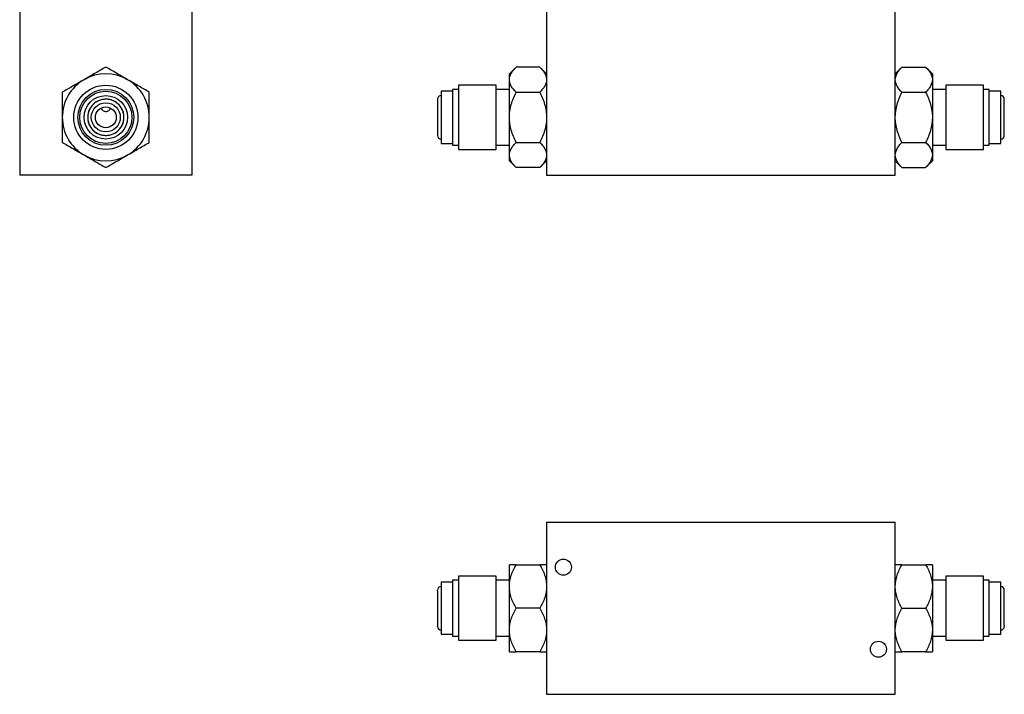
# Model space of a CAD drawing. Header units: inches. Extents: x 5.6 to 25.3, y 3.2 to 17.5.
# Tile 1 of 5: x 5.6 to 14.1, y 3.2 to 9. Entities that reach past the tile are written whole.
import ezdxf

# ---------------------------------------------------------------- set-up
doc = ezdxf.new("R2010")
doc.units = ezdxf.units.IN
doc.header["$LTSCALE"] = 2
doc.header["$MEASUREMENT"] = 0

msp = doc.modelspace()

# ---------------------------------------------------------------- linework, layer by layer
at = {"color": 7, "linetype": 'Continuous', "lineweight": 25}
for p, q in [((5.5736, 9.1649), (5.5736, 7.6799)), ((7.0586, 9.1649), (7.0586, 7.6799)), ((10.1154, 9.1649), (10.1154, 7.6799)), ((13.1214, 7.6799), (13.1214, 9.1649)), ((9.8534, 8.6129), (9.7954, 8.5549)), ((10.0574, 8.6129), (9.8534, 8.6129)), ((10.1154, 8.5549), (10.0574, 8.6129)), ((13.1794, 8.6129), (13.1214, 8.5549)), ((13.1794, 8.6129), (13.3834, 8.6129)), ((13.4414, 8.5549), (13.3834, 8.6129)), ((9.7954, 8.5046), (9.7954, 8.5549)), ((9.7954, 8.1799), (9.7954, 8.5046)), ((13.4414, 8.5549), (13.4414, 8.5046)), ((13.4414, 8.5046), (13.4414, 8.1799)), ((9.3054, 8.4049), (9.2064, 8.4049)), ((9.2064, 8.4049), (9.2064, 8.0674)), ((9.3554, 8.4209), (9.3054, 8.4209)), ((9.3054, 8.4209), (9.3054, 8.0594)), ((9.6804, 8.4568), (9.3554, 8.4568)), ((9.3554, 8.4568), (9.3554, 8.0414)), ((9.6804, 8.0414), (9.6804, 8.4568)), ((9.7954, 8.4209), (9.6804, 8.4209)), ((13.5564, 8.4209), (13.4414, 8.4209)), ((13.8814, 8.4568), (13.5564, 8.4568)), ((13.5564, 8.4568), (13.5564, 7.903)), ((13.8814, 7.903), (13.8814, 8.4568)), ((13.9314, 8.4209), (13.8814, 8.4209)), ((13.9314, 7.9389), (13.9314, 8.4209)), ((14.0304, 8.4049), (13.9314, 8.4049)), ((14.0304, 7.9549), (14.0304, 8.4049)), ((9.8534, 8.3964), (10.0574, 8.3964)), ((13.1794, 8.3964), (13.3834, 8.3964)), ((9.7954, 7.8551), (9.7954, 8.1799)), ((13.4414, 8.1799), (13.4414, 7.8551)), ((9.2064, 8.0674), (9.2064, 7.9549)), ((9.3054, 8.0594), (9.3054, 7.9389)), ((9.3554, 8.0414), (9.3554, 7.903)), ((9.6804, 7.903), (9.6804, 8.0414)), ((9.2064, 7.9549), (9.3054, 7.9549)), ((9.3054, 7.9389), (9.3554, 7.9389)), ((9.3554, 7.903), (9.6804, 7.903)), ((9.6804, 7.9389), (9.7954, 7.9389)), ((9.8534, 7.9634), (10.0574, 7.9634)), ((13.1794, 7.9634), (13.3834, 7.9634)), ((13.4414, 7.9389), (13.5564, 7.9389)), ((13.5564, 7.903), (13.8814, 7.903)), ((13.8814, 7.9389), (13.9314, 7.9389)), ((13.9314, 7.9549), (14.0304, 7.9549)), ((9.7954, 7.8049), (9.7954, 7.8551)), ((13.4414, 7.8551), (13.4414, 7.8049)), ((9.7954, 7.8049), (9.8534, 7.7469)), ((10.0574, 7.7469), (9.8534, 7.7469)), ((10.0574, 7.7469), (10.1154, 7.8049)), ((13.1214, 7.8049), (13.1794, 7.7469)), ((13.1794, 7.7469), (13.3834, 7.7469)), ((13.3834, 7.7469), (13.4414, 7.8049)), ((7.0586, 7.6799), (5.5736, 7.6799)), ((10.1154, 7.6799), (13.1214, 7.6799)), ((10.1154, 4.6886), (13.1214, 4.6886)), ((10.1154, 4.6886), (10.1154, 3.2036)), ((13.1214, 3.2036), (13.1214, 4.6886)), ((9.7954, 4.1336), (9.7954, 4.3211)), ((9.8534, 4.3211), (10.0574, 4.3211)), ((13.1794, 4.3211), (13.3834, 4.3211)), ((13.4414, 4.3211), (13.4414, 4.1336)), ((9.3054, 4.1711), (9.2064, 4.1711)), ((9.2064, 4.1711), (9.2064, 4.1409)), ((9.3554, 4.1871), (9.3054, 4.1871)), ((9.3054, 4.1871), (9.3054, 4.1548)), ((9.6804, 4.223), (9.3554, 4.223)), ((9.3554, 4.223), (9.3554, 4.1859)), ((9.3554, 4.1859), (9.3554, 3.6692)), ((9.6804, 4.1859), (9.6804, 4.223)), ((9.7954, 4.1871), (9.6804, 4.1871)), ((9.6804, 3.6692), (9.6804, 4.1859)), ((13.5564, 4.1871), (13.4414, 4.1871)), ((13.8814, 4.223), (13.5564, 4.223)), ((13.5564, 4.223), (13.5564, 3.7063)), ((13.8814, 3.7063), (13.8814, 4.223)), ((13.9314, 4.1871), (13.8814, 4.1871)), ((13.9314, 3.7374), (13.9314, 4.1871)), ((14.0304, 4.1711), (13.9314, 4.1711)), ((14.0304, 3.7512), (14.0304, 4.1711)), ((9.2064, 4.1409), (9.2064, 3.7211)), ((9.3054, 4.1548), (9.3054, 3.7051)), ((9.7954, 3.7586), (9.7954, 4.1336)), ((13.4414, 4.1336), (13.4414, 3.7586)), ((10.0574, 3.9461), (9.8534, 3.9461)), ((13.1794, 3.9461), (13.3834, 3.9461)), ((9.7954, 3.5711), (9.7954, 3.7586)), ((13.4414, 3.7586), (13.4414, 3.5711)), ((13.9314, 3.7051), (13.9314, 3.7374)), ((14.0304, 3.7211), (14.0304, 3.7512)), ((9.2064, 3.7211), (9.3054, 3.7211)), ((9.3054, 3.7051), (9.3554, 3.7051)), ((9.3554, 3.6692), (9.6804, 3.6692)), ((9.6804, 3.7051), (9.7954, 3.7051)), ((13.4414, 3.7051), (13.5564, 3.7051)), ((13.5564, 3.7063), (13.5564, 3.6692)), ((13.5564, 3.6692), (13.8814, 3.6692)), ((13.8814, 3.6692), (13.8814, 3.7063)), ((13.8814, 3.7051), (13.9314, 3.7051)), ((13.9314, 3.7211), (14.0304, 3.7211)), ((10.0574, 3.5711), (9.8534, 3.5711)), ((13.3834, 3.5711), (13.1794, 3.5711)), ((10.1154, 3.2036), (13.1214, 3.2036))]:
    msp.add_line(p, q, dxfattribs=at)
at = {"color": 7, "linetype": 'Continuous', "lineweight": 25, "flags": 128}
for points in [[(9.1768, 4.0927), (9.176, 4.096), (9.1754, 4.1021)], [(14.0599, 3.7995), (14.0608, 3.7961), (14.0614, 3.7901)]]:
    msp.add_lwpolyline(points, dxfattribs=at)
at = {"color": 7, "linetype": 'Continuous', "lineweight": 25}
for centre, radius in [((6.3161, 8.1799), 0.2769), ((6.3161, 8.1799), 0.241), ((6.3161, 8.1799), 0.225), ((6.3161, 8.1799), 0.1875), ((6.3161, 8.1799), 0.125), ((6.3161, 8.1799), 0.09), ((10.2604, 4.3001), 0.0693), ((12.9764, 3.5922), 0.0693)]:
    msp.add_circle(centre, radius, dxfattribs=at)
for centre, radius, start, end in [((6.3161, 8.1799), 0.375, 120, 180), ((6.3161, 8.1799), 0.375, 60, 120), ((6.3161, 8.1799), 0.375, 0, 60), ((9.2064, 8.3364), 0.031, 90, 180), ((14.0304, 8.3364), 0.031, 0, 90), ((6.3161, 8.1799), 0.375, 180, 240), ((6.3161, 8.1799), 0.375, 300, 0), ((9.2064, 8.0234), 0.031, 180, 270), ((14.0304, 8.0234), 0.031, 270, 0), ((6.3161, 8.1799), 0.375, 240, 300), ((9.2064, 4.1026), 0.031, 90, 180), ((14.0304, 4.1026), 0.031, 0, 90), ((9.2064, 3.7896), 0.031, 180, 270), ((14.0304, 3.7896), 0.031, 270, 0)]:
    msp.add_arc(centre, radius, start, end, dxfattribs=at)
for points, knots in [([(6.3161, 8.6129), (6.2867, 8.5959), (6.2567, 8.5786), (6.21, 8.5516), (6.1941, 8.5425), (6.1618, 8.5238), (6.1452, 8.5142), (6.1286, 8.5046)], [0, 0, 0, 0, 0.5, 0.5, 0.75, 0.75, 1, 1, 1, 1]), ([(6.5036, 8.5046), (6.4707, 8.5236), (6.4386, 8.5421), (6.3916, 8.5693), (6.376, 8.5783), (6.3457, 8.5958), (6.3308, 8.6044), (6.3161, 8.6129)], [0, 0, 0, 0, 0.5, 0.5, 0.75, 0.75, 1, 1, 1, 1]), ([(9.7954, 8.5046), (9.7954, 8.5236), (9.8012, 8.5421), (9.8167, 8.5693), (9.823, 8.5783), (9.8371, 8.5958), (9.8449, 8.6044), (9.8534, 8.6129)], [0, 0, 0, 0, 0.5, 0.5, 0.75, 0.75, 1, 1, 1, 1]), ([(10.0574, 8.6129), (10.0743, 8.5959), (10.0887, 8.5786), (10.1042, 8.5516), (10.1083, 8.5425), (10.1139, 8.5238), (10.1154, 8.5142), (10.1154, 8.5046)], [0, 0, 0, 0, 0.5, 0.5, 0.75, 0.75, 1, 1, 1, 1]), ([(13.1214, 8.5046), (13.1214, 8.5236), (13.1272, 8.5421), (13.1427, 8.5693), (13.149, 8.5783), (13.1631, 8.5958), (13.1709, 8.6044), (13.1794, 8.6129)], [0, 0, 0, 0, 0.5, 0.5, 0.75, 0.75, 1, 1, 1, 1]), ([(13.3834, 8.6129), (13.4003, 8.5959), (13.4147, 8.5786), (13.4302, 8.5516), (13.4343, 8.5425), (13.4399, 8.5238), (13.4414, 8.5142), (13.4414, 8.5046)], [0, 0, 0, 0, 0.5, 0.5, 0.75, 0.75, 1, 1, 1, 1]), ([(6.1286, 8.5046), (6.0957, 8.4856), (6.0636, 8.4671), (6.0166, 8.44), (6.001, 8.431), (5.9707, 8.4134), (5.9558, 8.4048), (5.9411, 8.3964)], [0, 0, 0, 0, 0.5, 0.5, 0.75, 0.75, 1, 1, 1, 1]), ([(6.6911, 8.3964), (6.6617, 8.4133), (6.6317, 8.4307), (6.585, 8.4577), (6.5691, 8.4668), (6.5368, 8.4855), (6.5202, 8.4951), (6.5036, 8.5046)], [0, 0, 0, 0, 0.5, 0.5, 0.75, 0.75, 1, 1, 1, 1]), ([(9.8534, 8.3964), (9.8364, 8.4133), (9.822, 8.4307), (9.8066, 8.4577), (9.8025, 8.4668), (9.7969, 8.4855), (9.7954, 8.4951), (9.7954, 8.5046)], [0, 0, 0, 0, 0.5, 0.5, 0.75, 0.75, 1, 1, 1, 1]), ([(10.1154, 8.5046), (10.1154, 8.4856), (10.1095, 8.4671), (10.0941, 8.44), (10.0878, 8.431), (10.0737, 8.4134), (10.0658, 8.4048), (10.0574, 8.3964)], [0, 0, 0, 0, 0.5, 0.5, 0.75, 0.75, 1, 1, 1, 1]), ([(13.1794, 8.3964), (13.1624, 8.4133), (13.148, 8.4307), (13.1326, 8.4577), (13.1285, 8.4668), (13.1229, 8.4855), (13.1214, 8.4951), (13.1214, 8.5046)], [0, 0, 0, 0, 0.5, 0.5, 0.75, 0.75, 1, 1, 1, 1]), ([(13.4414, 8.5046), (13.4414, 8.4856), (13.4355, 8.4671), (13.4201, 8.44), (13.4138, 8.431), (13.3997, 8.4134), (13.3918, 8.4048), (13.3834, 8.3964)], [0, 0, 0, 0, 0.5, 0.5, 0.75, 0.75, 1, 1, 1, 1]), ([(5.9411, 8.3964), (5.9411, 8.3624), (5.9411, 8.3278), (5.9411, 8.2738), (5.9411, 8.2556), (5.9411, 8.2182), (5.9411, 8.199), (5.9411, 8.1799)], [0, 0, 0, 0, 0.5, 0.5, 0.75, 0.75, 1, 1, 1, 1]), ([(6.4516, 8.1016), (6.4309, 8.0657), (6.3967, 8.0394), (6.3165, 8.018), (6.2738, 8.0236), (6.2019, 8.0651), (6.1757, 8.0993), (6.1542, 8.1795), (6.1598, 8.2222), (6.2013, 8.2941), (6.2355, 8.3203), (6.3157, 8.3418), (6.3584, 8.3362), (6.4303, 8.2947), (6.4565, 8.2605), (6.478, 8.1803), (6.4724, 8.1376), (6.4516, 8.1016)], [0, 0, 0, 0, 0.125, 0.125, 0.25, 0.25, 0.375, 0.375, 0.5, 0.5, 0.625, 0.625, 0.75, 0.75, 0.875, 0.875, 1, 1, 1, 1]), ([(6.4512, 8.1019), (6.4463, 8.0934), (6.4349, 8.0773), (6.4131, 8.0564), (6.3868, 8.0396), (6.3568, 8.0281), (6.325, 8.023), (6.2939, 8.0245), (6.2645, 8.0316), (6.2377, 8.044), (6.2135, 8.061), (6.1926, 8.0829), (6.1758, 8.1092), (6.1643, 8.1392), (6.1593, 8.1709), (6.1607, 8.2021), (6.1679, 8.2315), (6.1802, 8.2583), (6.1973, 8.2824), (6.2191, 8.3033), (6.2454, 8.3202), (6.2754, 8.3316), (6.3072, 8.3367), (6.3383, 8.3353), (6.3677, 8.3281), (6.3945, 8.3158), (6.4187, 8.2987), (6.4396, 8.2768), (6.4564, 8.2506), (6.4679, 8.2205), (6.4729, 8.1888), (6.4715, 8.1576), (6.4643, 8.1282), (6.4561, 8.1104), (6.4512, 8.1019)], [0, 0, 0, 0, 0.029997, 0.060005, 0.092161, 0.125, 0.157838, 0.189994, 0.219986, 0.25, 0.279992, 0.310005, 0.342161, 0.375, 0.407838, 0.439994, 0.469986, 0.5, 0.529992, 0.560005, 0.592161, 0.625, 0.657838, 0.689994, 0.719986, 0.75, 0.779992, 0.810005, 0.842161, 0.875, 0.907838, 0.939994, 0.969992, 1, 1, 1, 1]), ([(6.6911, 8.1799), (6.6911, 8.2179), (6.6911, 8.2549), (6.6911, 8.3092), (6.6911, 8.3272), (6.6911, 8.3622), (6.6911, 8.3794), (6.6911, 8.3964)], [0, 0, 0, 0, 0.5, 0.5, 0.75, 0.75, 1, 1, 1, 1]), ([(9.1754, 8.3357), (9.1754, 8.3357), (9.1754, 8.3355), (9.1754, 8.3285), (9.1754, 8.3162), (9.1754, 8.2991), (9.1754, 8.2771), (9.1754, 8.2508), (9.1754, 8.2207), (9.1754, 8.1888), (9.1754, 8.1576), (9.1754, 8.128), (9.1754, 8.1104), (9.1754, 8.1016)], [0, 0, 0, 0, 0.070032, 0.160068, 0.250039, 0.340075, 0.430046, 0.52651, 0.62502, 0.72353, 0.819994, 0.910013, 1, 1, 1, 1]), ([(9.7954, 8.1799), (9.7954, 8.2179), (9.8012, 8.2549), (9.8167, 8.3092), (9.823, 8.3272), (9.8371, 8.3622), (9.8449, 8.3794), (9.8534, 8.3964)], [0, 0, 0, 0, 0.5, 0.5, 0.75, 0.75, 1, 1, 1, 1]), ([(10.0574, 8.3964), (10.0743, 8.3624), (10.0887, 8.3278), (10.1042, 8.2738), (10.1083, 8.2556), (10.1139, 8.2182), (10.1154, 8.199), (10.1154, 8.1799)], [0, 0, 0, 0, 0.5, 0.5, 0.75, 0.75, 1, 1, 1, 1]), ([(13.1214, 8.1799), (13.1214, 8.2179), (13.1272, 8.2549), (13.1427, 8.3092), (13.149, 8.3272), (13.1631, 8.3622), (13.1709, 8.3794), (13.1794, 8.3964)], [0, 0, 0, 0, 0.5, 0.5, 0.75, 0.75, 1, 1, 1, 1]), ([(13.3834, 8.3964), (13.4003, 8.3624), (13.4147, 8.3278), (13.4302, 8.2738), (13.4343, 8.2556), (13.4399, 8.2182), (13.4414, 8.199), (13.4414, 8.1799)], [0, 0, 0, 0, 0.5, 0.5, 0.75, 0.75, 1, 1, 1, 1]), ([(14.0614, 8.024), (14.0614, 8.0241), (14.0614, 8.0242), (14.0614, 8.0313), (14.0614, 8.0435), (14.0614, 8.0607), (14.0614, 8.0826), (14.0614, 8.109), (14.0614, 8.1391), (14.0614, 8.1709), (14.0614, 8.2022), (14.0614, 8.2317), (14.0614, 8.2586), (14.0614, 8.2828), (14.0614, 8.3037), (14.0614, 8.3207), (14.0614, 8.3318), (14.0614, 8.3368), (14.0614, 8.3359), (14.0614, 8.3357)], [0, 0, 0, 0, 0.046691, 0.106717, 0.166702, 0.226728, 0.286713, 0.351025, 0.416702, 0.482379, 0.546691, 0.606717, 0.666702, 0.726728, 0.786713, 0.851025, 0.916702, 0.982379, 1, 1, 1, 1]), ([(6.2756, 8.2583), (6.2756, 8.2582), (6.2764, 8.2559), (6.2789, 8.252), (6.2834, 8.2448), (6.2905, 8.2372), (6.302, 8.2312), (6.3162, 8.2293), (6.3303, 8.2312), (6.3419, 8.2373), (6.3503, 8.2469), (6.3553, 8.2544), (6.357, 8.2592), (6.3571, 8.2597)], [0, 0, 0, 0, 0.001017, 0.07147, 0.135766, 0.247402, 0.368957, 0.493732, 0.618314, 0.739744, 0.852095, 0.98681, 1, 1, 1, 1]), ([(5.9411, 8.1799), (5.9411, 8.1419), (5.9411, 8.1049), (5.9411, 8.0505), (5.9411, 8.0326), (5.9411, 7.9975), (5.9411, 7.9803), (5.9411, 7.9634)], [0, 0, 0, 0, 0.5, 0.5, 0.75, 0.75, 1, 1, 1, 1]), ([(6.6911, 7.9634), (6.6911, 7.9973), (6.6911, 8.032), (6.6911, 8.0859), (6.6911, 8.1042), (6.6911, 8.1415), (6.6911, 8.1607), (6.6911, 8.1799)], [0, 0, 0, 0, 0.5, 0.5, 0.75, 0.75, 1, 1, 1, 1]), ([(9.8534, 7.9634), (9.8364, 7.9973), (9.822, 8.032), (9.8066, 8.0859), (9.8025, 8.1042), (9.7969, 8.1415), (9.7954, 8.1607), (9.7954, 8.1799)], [0, 0, 0, 0, 0.5, 0.5, 0.75, 0.75, 1, 1, 1, 1]), ([(10.1154, 8.1799), (10.1154, 8.1419), (10.1095, 8.1049), (10.0941, 8.0505), (10.0878, 8.0326), (10.0737, 7.9975), (10.0658, 7.9803), (10.0574, 7.9634)], [0, 0, 0, 0, 0.5, 0.5, 0.75, 0.75, 1, 1, 1, 1]), ([(13.1794, 7.9634), (13.1624, 7.9973), (13.148, 8.032), (13.1326, 8.0859), (13.1285, 8.1042), (13.1229, 8.1415), (13.1214, 8.1607), (13.1214, 8.1799)], [0, 0, 0, 0, 0.5, 0.5, 0.75, 0.75, 1, 1, 1, 1]), ([(13.4414, 8.1799), (13.4414, 8.1419), (13.4355, 8.1049), (13.4201, 8.0505), (13.4138, 8.0326), (13.3997, 7.9975), (13.3918, 7.9803), (13.3834, 7.9634)], [0, 0, 0, 0, 0.5, 0.5, 0.75, 0.75, 1, 1, 1, 1]), ([(9.1754, 8.1016), (9.1754, 8.0934), (9.1754, 8.0768), (9.1754, 8.0561), (9.1754, 8.039), (9.1754, 8.0279), (9.1754, 8.0229), (9.1754, 8.0238), (9.1754, 8.024)], [0, 0, 0, 0, 0.180067, 0.360071, 0.553028, 0.750079, 0.94713, 1, 1, 1, 1]), ([(5.9411, 7.9634), (5.9705, 7.9464), (6.0005, 7.9291), (6.0472, 7.9021), (6.0631, 7.893), (6.0954, 7.8743), (6.112, 7.8647), (6.1286, 7.8551)], [0, 0, 0, 0, 0.5, 0.5, 0.75, 0.75, 1, 1, 1, 1]), ([(6.5036, 7.8551), (6.5365, 7.8741), (6.5686, 7.8926), (6.6156, 7.9198), (6.6312, 7.9288), (6.6615, 7.9463), (6.6764, 7.9549), (6.6911, 7.9634)], [0, 0, 0, 0, 0.5, 0.5, 0.75, 0.75, 1, 1, 1, 1]), ([(9.7954, 7.8551), (9.7954, 7.8741), (9.8012, 7.8926), (9.8167, 7.9198), (9.823, 7.9288), (9.8371, 7.9463), (9.8449, 7.9549), (9.8534, 7.9634)], [0, 0, 0, 0, 0.5, 0.5, 0.75, 0.75, 1, 1, 1, 1]), ([(10.0574, 7.9634), (10.0743, 7.9464), (10.0887, 7.9291), (10.1042, 7.9021), (10.1083, 7.893), (10.1139, 7.8743), (10.1154, 7.8647), (10.1154, 7.8551)], [0, 0, 0, 0, 0.5, 0.5, 0.75, 0.75, 1, 1, 1, 1]), ([(13.1214, 7.8551), (13.1214, 7.8741), (13.1272, 7.8926), (13.1427, 7.9198), (13.149, 7.9288), (13.1631, 7.9463), (13.1709, 7.9549), (13.1794, 7.9634)], [0, 0, 0, 0, 0.5, 0.5, 0.75, 0.75, 1, 1, 1, 1]), ([(13.3834, 7.9634), (13.4003, 7.9464), (13.4147, 7.9291), (13.4302, 7.9021), (13.4343, 7.893), (13.4399, 7.8743), (13.4414, 7.8647), (13.4414, 7.8551)], [0, 0, 0, 0, 0.5, 0.5, 0.75, 0.75, 1, 1, 1, 1]), ([(6.1286, 7.8551), (6.1615, 7.8361), (6.1936, 7.8176), (6.2406, 7.7904), (6.2562, 7.7815), (6.2865, 7.7639), (6.3014, 7.7553), (6.3161, 7.7469)], [0, 0, 0, 0, 0.5, 0.5, 0.75, 0.75, 1, 1, 1, 1]), ([(6.3161, 7.7469), (6.3455, 7.7638), (6.3755, 7.7812), (6.4222, 7.8081), (6.4381, 7.8173), (6.4704, 7.8359), (6.487, 7.8455), (6.5036, 7.8551)], [0, 0, 0, 0, 0.5, 0.5, 0.75, 0.75, 1, 1, 1, 1]), ([(9.8534, 7.7469), (9.8364, 7.7638), (9.822, 7.7812), (9.8066, 7.8081), (9.8025, 7.8173), (9.7969, 7.8359), (9.7954, 7.8455), (9.7954, 7.8551)], [0, 0, 0, 0, 0.5, 0.5, 0.75, 0.75, 1, 1, 1, 1]), ([(10.1154, 7.8551), (10.1154, 7.8361), (10.1095, 7.8176), (10.0941, 7.7904), (10.0878, 7.7815), (10.0737, 7.7639), (10.0658, 7.7553), (10.0574, 7.7469)], [0, 0, 0, 0, 0.5, 0.5, 0.75, 0.75, 1, 1, 1, 1]), ([(13.1794, 7.7469), (13.1624, 7.7638), (13.148, 7.7812), (13.1326, 7.8081), (13.1285, 7.8173), (13.1229, 7.8359), (13.1214, 7.8455), (13.1214, 7.8551)], [0, 0, 0, 0, 0.5, 0.5, 0.75, 0.75, 1, 1, 1, 1]), ([(13.4414, 7.8551), (13.4414, 7.8361), (13.4355, 7.8176), (13.4201, 7.7904), (13.4138, 7.7815), (13.3997, 7.7639), (13.3918, 7.7553), (13.3834, 7.7469)], [0, 0, 0, 0, 0.5, 0.5, 0.75, 0.75, 1, 1, 1, 1]), ([(9.7954, 4.1336), (9.7954, 4.1665), (9.8012, 4.1985), (9.8167, 4.2456), (9.823, 4.2611), (9.8371, 4.2915), (9.8449, 4.3064), (9.8534, 4.3211)], [0, 0, 0, 0, 0.5, 0.5, 0.75, 0.75, 1, 1, 1, 1]), ([(9.8534, 4.3211), (9.8364, 4.3211), (9.822, 4.3211), (9.8066, 4.3211), (9.8025, 4.3211), (9.7969, 4.3211), (9.7954, 4.3211), (9.7954, 4.3211)], [0, 0, 0, 0, 0.5, 0.5, 0.75, 0.75, 1, 1, 1, 1]), ([(10.0574, 4.3211), (10.0743, 4.2917), (10.0887, 4.2616), (10.1042, 4.215), (10.1083, 4.1991), (10.1139, 4.1668), (10.1154, 4.1502), (10.1154, 4.1336)], [0, 0, 0, 0, 0.5, 0.5, 0.75, 0.75, 1, 1, 1, 1]), ([(10.1154, 4.3211), (10.1154, 4.3211), (10.1095, 4.3211), (10.0941, 4.3211), (10.0878, 4.3211), (10.0737, 4.3211), (10.0658, 4.3211), (10.0574, 4.3211)], [0, 0, 0, 0, 0.5, 0.5, 0.75, 0.75, 1, 1, 1, 1]), ([(13.1214, 4.1336), (13.1214, 4.1665), (13.1272, 4.1985), (13.1427, 4.2456), (13.149, 4.2611), (13.1631, 4.2915), (13.1709, 4.3064), (13.1794, 4.3211)], [0, 0, 0, 0, 0.5, 0.5, 0.75, 0.75, 1, 1, 1, 1]), ([(13.1794, 4.3211), (13.1624, 4.3211), (13.148, 4.3211), (13.1326, 4.3211), (13.1285, 4.3211), (13.1229, 4.3211), (13.1214, 4.3211), (13.1214, 4.3211)], [0, 0, 0, 0, 0.5, 0.5, 0.75, 0.75, 1, 1, 1, 1]), ([(13.3834, 4.3211), (13.4003, 4.2917), (13.4147, 4.2616), (13.4302, 4.215), (13.4343, 4.1991), (13.4399, 4.1668), (13.4414, 4.1502), (13.4414, 4.1336)], [0, 0, 0, 0, 0.5, 0.5, 0.75, 0.75, 1, 1, 1, 1]), ([(13.4414, 4.3211), (13.4414, 4.3211), (13.4355, 4.3211), (13.4201, 4.3211), (13.4138, 4.3211), (13.3997, 4.3211), (13.3918, 4.3211), (13.3834, 4.3211)], [0, 0, 0, 0, 0.5, 0.5, 0.75, 0.75, 1, 1, 1, 1]), ([(9.1754, 4.0927), (9.1754, 4.0893), (9.1754, 4.0821), (9.1754, 4.0652), (9.1754, 4.0434), (9.1754, 4.017), (9.1754, 3.9869), (9.1754, 3.955), (9.1754, 3.9238), (9.1754, 3.8943), (9.1754, 3.8674), (9.1754, 3.8432), (9.1754, 3.8222), (9.1754, 3.8053), (9.1754, 3.7941), (9.1754, 3.7891), (9.1754, 3.79), (9.1754, 3.7902)], [0, 0, 0, 0, 0.060854, 0.128493, 0.196109, 0.26859, 0.34261, 0.416629, 0.48911, 0.556762, 0.624365, 0.692017, 0.75962, 0.832101, 0.906121, 0.98014, 1, 1, 1, 1]), ([(9.8534, 3.9461), (9.8364, 3.9755), (9.822, 4.0055), (9.8066, 4.0522), (9.8025, 4.068), (9.7969, 4.1004), (9.7954, 4.117), (9.7954, 4.1336)], [0, 0, 0, 0, 0.5, 0.5, 0.75, 0.75, 1, 1, 1, 1]), ([(10.1154, 4.1336), (10.1154, 4.1007), (10.1095, 4.0686), (10.0941, 4.0216), (10.0878, 4.006), (10.0737, 3.9756), (10.0658, 3.9607), (10.0574, 3.9461)], [0, 0, 0, 0, 0.5, 0.5, 0.75, 0.75, 1, 1, 1, 1]), ([(13.1794, 3.9461), (13.1624, 3.9755), (13.148, 4.0055), (13.1326, 4.0522), (13.1285, 4.068), (13.1229, 4.1004), (13.1214, 4.117), (13.1214, 4.1336)], [0, 0, 0, 0, 0.5, 0.5, 0.75, 0.75, 1, 1, 1, 1]), ([(13.4414, 4.1336), (13.4414, 4.1007), (13.4355, 4.0686), (13.4201, 4.0216), (13.4138, 4.006), (13.3997, 3.9756), (13.3918, 3.9607), (13.3834, 3.9461)], [0, 0, 0, 0, 0.5, 0.5, 0.75, 0.75, 1, 1, 1, 1]), ([(14.0614, 3.7995), (14.0614, 3.8029), (14.0614, 3.81), (14.0614, 3.8269), (14.0614, 3.8488), (14.0614, 3.8752), (14.0614, 3.9053), (14.0614, 3.9371), (14.0614, 3.9684), (14.0614, 3.9979), (14.0614, 4.0248), (14.0614, 4.049), (14.0614, 4.0699), (14.0614, 4.0869), (14.0614, 4.098), (14.0614, 4.103), (14.0614, 4.1021), (14.0614, 4.1019)], [0, 0, 0, 0, 0.060854, 0.128493, 0.196109, 0.26859, 0.34261, 0.416629, 0.48911, 0.556762, 0.624365, 0.692017, 0.75962, 0.832101, 0.906121, 0.98014, 1, 1, 1, 1]), ([(9.7954, 3.7586), (9.7954, 3.7915), (9.8012, 3.8235), (9.8167, 3.8706), (9.823, 3.8861), (9.8371, 3.9165), (9.8449, 3.9314), (9.8534, 3.9461)], [0, 0, 0, 0, 0.5, 0.5, 0.75, 0.75, 1, 1, 1, 1]), ([(10.0574, 3.9461), (10.0743, 3.9167), (10.0887, 3.8866), (10.1042, 3.84), (10.1083, 3.8241), (10.1139, 3.7918), (10.1154, 3.7752), (10.1154, 3.7586)], [0, 0, 0, 0, 0.5, 0.5, 0.75, 0.75, 1, 1, 1, 1]), ([(13.1214, 3.7586), (13.1214, 3.7915), (13.1272, 3.8235), (13.1427, 3.8706), (13.149, 3.8861), (13.1631, 3.9165), (13.1709, 3.9314), (13.1794, 3.9461)], [0, 0, 0, 0, 0.5, 0.5, 0.75, 0.75, 1, 1, 1, 1]), ([(13.3834, 3.9461), (13.4003, 3.9167), (13.4147, 3.8866), (13.4302, 3.84), (13.4343, 3.8241), (13.4399, 3.7918), (13.4414, 3.7752), (13.4414, 3.7586)], [0, 0, 0, 0, 0.5, 0.5, 0.75, 0.75, 1, 1, 1, 1]), ([(9.8534, 3.5711), (9.8364, 3.6005), (9.822, 3.6305), (9.8066, 3.6772), (9.8025, 3.693), (9.7969, 3.7254), (9.7954, 3.742), (9.7954, 3.7586)], [0, 0, 0, 0, 0.5, 0.5, 0.75, 0.75, 1, 1, 1, 1]), ([(10.1154, 3.7586), (10.1154, 3.7257), (10.1095, 3.6936), (10.0941, 3.6466), (10.0878, 3.631), (10.0737, 3.6006), (10.0658, 3.5857), (10.0574, 3.5711)], [0, 0, 0, 0, 0.5, 0.5, 0.75, 0.75, 1, 1, 1, 1]), ([(13.1794, 3.5711), (13.1624, 3.6005), (13.148, 3.6305), (13.1326, 3.6772), (13.1285, 3.693), (13.1229, 3.7254), (13.1214, 3.742), (13.1214, 3.7586)], [0, 0, 0, 0, 0.5, 0.5, 0.75, 0.75, 1, 1, 1, 1]), ([(13.4414, 3.7586), (13.4414, 3.7257), (13.4355, 3.6936), (13.4201, 3.6466), (13.4138, 3.631), (13.3997, 3.6006), (13.3918, 3.5857), (13.3834, 3.5711)], [0, 0, 0, 0, 0.5, 0.5, 0.75, 0.75, 1, 1, 1, 1]), ([(9.7954, 3.5711), (9.7954, 3.5711), (9.8012, 3.5711), (9.8167, 3.5711), (9.823, 3.5711), (9.8371, 3.5711), (9.8449, 3.5711), (9.8534, 3.5711)], [0, 0, 0, 0, 0.5, 0.5, 0.75, 0.75, 1, 1, 1, 1]), ([(10.0574, 3.5711), (10.0743, 3.5711), (10.0887, 3.5711), (10.1042, 3.5711), (10.1083, 3.5711), (10.1139, 3.5711), (10.1154, 3.5711), (10.1154, 3.5711)], [0, 0, 0, 0, 0.5, 0.5, 0.75, 0.75, 1, 1, 1, 1]), ([(13.1214, 3.5711), (13.1214, 3.5711), (13.1272, 3.5711), (13.1427, 3.5711), (13.149, 3.5711), (13.1631, 3.5711), (13.1709, 3.5711), (13.1794, 3.5711)], [0, 0, 0, 0, 0.5, 0.5, 0.75, 0.75, 1, 1, 1, 1]), ([(13.3834, 3.5711), (13.4003, 3.5711), (13.4147, 3.5711), (13.4302, 3.5711), (13.4343, 3.5711), (13.4399, 3.5711), (13.4414, 3.5711), (13.4414, 3.5711)], [0, 0, 0, 0, 0.5, 0.5, 0.75, 0.75, 1, 1, 1, 1])]:
    msp.add_open_spline(points, degree=3, knots=knots, dxfattribs=at)

doc.saveas('drawing.dxf')
